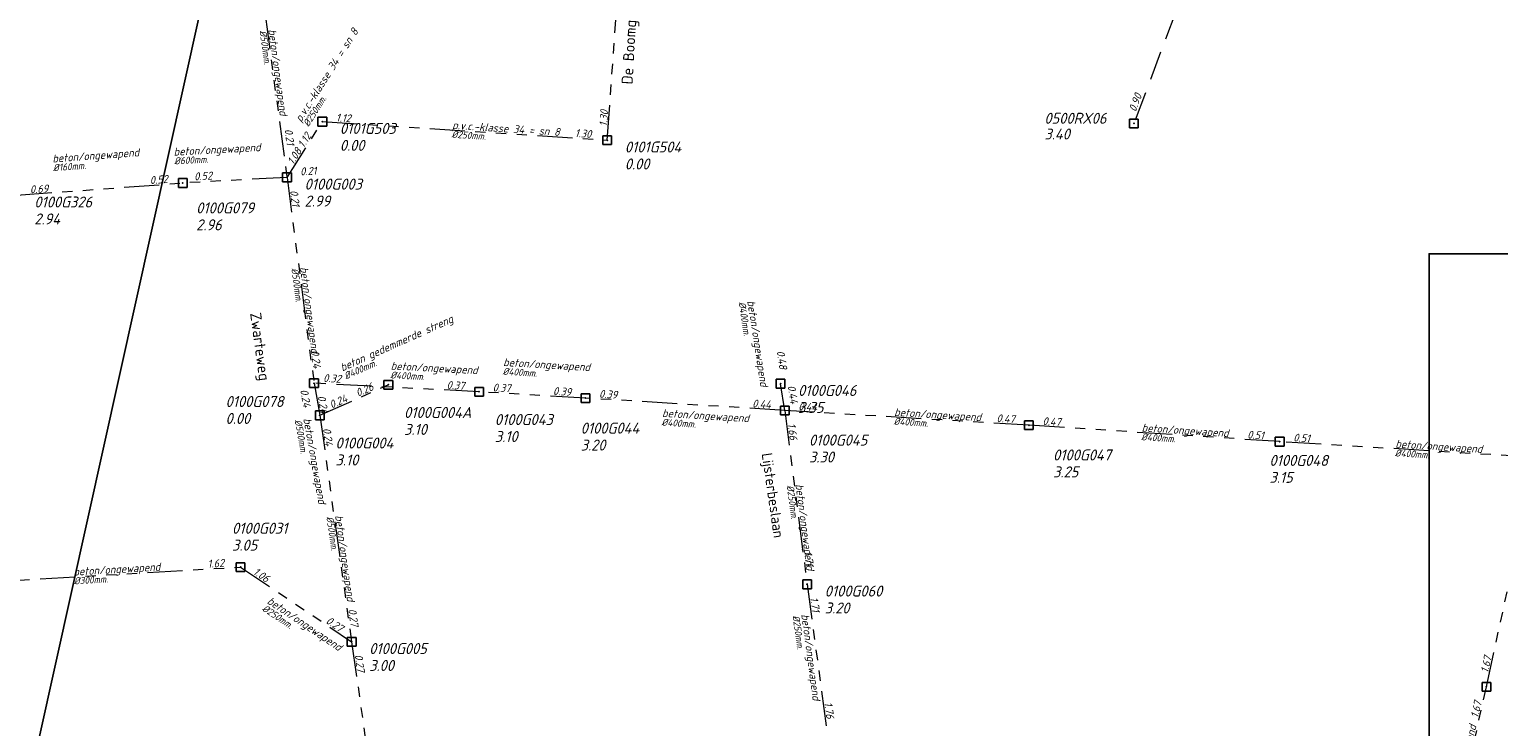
# Model space of a CAD drawing. Extents: x 155498 to 174806, y 452529 to 461643.
# Tile 25 of 44: x 157629 to 157881, y 461109 to 461228. Entities that reach past the tile are written whole.
import ezdxf
from ezdxf.enums import TextEntityAlignment as Align

# ---------------------------------------------------------------- set-up
doc = ezdxf.new("R2010")
doc.units = 0
doc.header["$PDMODE"] = 64
doc.header["$PDSIZE"] = 1.5
doc.linetypes.add('RI-GWA', pattern=[18.45, 6, -1.8, 1.75, -1.8, 1.75, -1.8, 1.75, -1.8])
doc.linetypes.add('RI-HWA', pattern=[7.4, 5, -2.4])
doc.layers.get('0').update_dxf_attribs({"linetype": 'CONTINUOUS'})
doc.layers.get('DEFPOINTS').update_dxf_attribs({"linetype": 'CONTINUOUS'})
for name, color, linetype, lineweight in [('B-OI-RI-GWA-MATERIAAL-T18', 10, 'CONTINUOUS', 18), ('B-OI-RI-GWA-PUTDEKSELHOOGTE-T25', 10, 'CONTINUOUS', 25), ('B-OI-RI-GWA_BOB-T18', 10, 'CONTINUOUS', 18), ('B-OI-RI-GWA_DIAMETER-T18', 10, 'CONTINUOUS', 18), ('B-OI-RI-GWA_PUTNUMMER-T18', 10, 'CONTINUOUS', 18), ('B-OI-RI-GWA_RIOOLPUT-S', 10, 'CONTINUOUS', 25), ('B-OI-RI-GWA_TRANSPORTLEIDING-G', 10, 'RI-GWA', 18), ('B-OI-RI-HWA-BOB-T18', 150, 'CONTINUOUS', 18), ('B-OI-RI-HWA-PUTDEKSELHOOGTE-T25', 150, 'CONTINUOUS', 25), ('B-OI-RI-HWA-PUTNUMMER-T25', 150, 'CONTINUOUS', 25), ('B-OI-RI-HWA_RIOOLPUT-S', 150, 'CONTINUOUS', 25), ('B-OI-RI-HWA_TRANSPORTLEIDING-G', 150, 'RI-HWA', 18), ('B-XX-OG-TOPOGRAFIE-T18', 2, 'CONTINUOUS', 18)]:
    doc.layers.add(name, color=color, linetype=linetype, lineweight=lineweight)
doc.styles.add('NLCS-ISO-M-T18', font='NLCS-ISO.ttf', dxfattribs={"height": 1.8})
doc.styles.add('NLCS-ISO-M500-T18_CURSIEF', font='NLCS-ISO.ttf', dxfattribs={"oblique": 15, "height": 0.9})
doc.styles.add('NLCS-ISO-M750-T18_CURSIEF', font='NLCS-ISO.ttf', dxfattribs={"oblique": 15, "height": 1.35})
doc.styles.add('NLCS-ISO-M750-T25_CURSIEF', font='NLCS-ISO.ttf', dxfattribs={"oblique": 15, "height": 1.875})

# ---------------------------------------------------------------- blocks, each defined once
blk = doc.blocks.new('ACMAP_ANN_TEMPLATE_gwa-diam')
at = {"style": 'NLCS-ISO-M500-T18_CURSIEF', "oblique": 15}
blk.add_attdef('gwa-diam', (-2.2, -1.3), '', height=1.2, dxfattribs=at)
blk = doc.blocks.new('ACMAP_ANN_TEMPLATE_gwa-materiaal')
at = {"style": 'NLCS-ISO-M750-T18_CURSIEF', "oblique": 15}
blk.add_attdef('gwa-mat', (-2.2, 0.2), '', height=1.35, dxfattribs=at)
blk = doc.blocks.new('ACMAP_ANN_TEMPLATE_gwa-nap-l')
at = {"style": 'NLCS-ISO-M750-T18_CURSIEF', "oblique": 15}
blk.add_attdef('gwa-nap-l', (2.3, 0.2), '', height=1.35, dxfattribs=at)
blk = doc.blocks.new('ACMAP_ANN_TEMPLATE_gwa-nap-r')
at = {"style": 'NLCS-ISO-M750-T18_CURSIEF', "oblique": 15}
blk.add_attdef('gwa-nap-r', (-5.6, 0.2), '', height=1.35, dxfattribs=at)
blk = doc.blocks.new('ACMAP_ANN_TEMPLATE_hwa-nap-r')
at = {"style": 'NLCS-ISO-M750-T18_CURSIEF', "oblique": 15}
blk.add_attdef('hwa-nap-r', (-5.6, 0.2), '', height=1.35, dxfattribs=at)
blk = doc.blocks.new('ACMAP_ANN_TEMPLATE_hwa-puth')
at = {"style": 'NLCS-ISO-M750-T25_CURSIEF', "oblique": 15}
blk.add_attdef('hwa-puth', (-9, -6.8), '', height=1.88, dxfattribs=at)
blk = doc.blocks.new('ACMAP_ANN_TEMPLATE_hwa-putnr')
at = {"style": 'NLCS-ISO-M750-T25_CURSIEF', "oblique": 15}
blk.add_attdef('hwa-putnr', (-9, -4.1), '', height=1.88, dxfattribs=at)
blk = doc.blocks.new('ACMAP_ANN_TEMPLATE_gwa-puth')
at = {"style": 'NLCS-ISO-M750-T25_CURSIEF', "oblique": 15}
blk.add_attdef('gwa-puth', (3, -5), '', height=1.88, dxfattribs=at)
blk = doc.blocks.new('ACMAP_ANN_TEMPLATE_gwa-putnr')
at = {"style": 'NLCS-ISO-M750-T25_CURSIEF', "oblique": 15}
blk.add_attdef('gwa-putnr', (3, -2.1), '', height=1.88, dxfattribs=at)

msp = doc.modelspace()

# ---------------------------------------------------------------- linework, layer by layer
at = {"layer": 'B-OI-RI-GWA_RIOOLPUT-S'}
for p in [(157679.19, 461212.46), (157727.98, 461209.28), (157655.31, 461201.96), (157673.15, 461202.92), (157677.77, 461167.68), (157690.49, 461167.41), (157706.03, 461166.2), (157757.64, 461167.59), (157724.24, 461165.13), (157678.76, 461162.18), (157758.36, 461163.01), (157800.16, 461160.47), (157843.1, 461157.67), (157665.19, 461136.19), (157762.2, 461133.24), (157684.21, 461123.4), (157878.5, 461115.69)]:
    msp.add_point(p, dxfattribs=at)
at = {"layer": 'B-OI-RI-GWA_TRANSPORTLEIDING-G'}
for p, q in [((157727.98, 461209.28), (157732.42, 461271.95)), ((157666.92, 461249.08), (157673.15, 461202.92)), ((157673.15, 461202.92), (157679.19, 461212.46)), ((157679.19, 461212.46), (157727.98, 461209.28)), ((157626.88, 461199.86), (157655.31, 461201.96)), ((157673.15, 461202.92), (157655.31, 461201.96)), ((157673.15, 461202.92), (157677.77, 461167.68)), ((157677.77, 461167.68), (157678.76, 461162.18)), ((157706.03, 461166.2), (157677.77, 461167.68)), ((157678.76, 461162.18), (157690.49, 461167.41)), ((157758.36, 461163.01), (157757.64, 461167.59)), ((157724.24, 461165.13), (157706.03, 461166.2)), ((157758.36, 461163.01), (157724.24, 461165.13)), ((157678.76, 461162.18), (157684.21, 461123.4)), ((157758.36, 461163.01), (157762.2, 461133.24)), ((157800.16, 461160.47), (157758.36, 461163.01)), ((157843.1, 461157.67), (157800.16, 461160.47)), ((157887.03, 461154.96), (157843.1, 461157.67)), ((157878.5, 461115.69), (157887.03, 461154.96)), ((157612.45, 461133.09), (157665.19, 461136.19)), ((157665.19, 461136.19), (157684.21, 461123.4)), ((157762.2, 461133.24), (157765.67, 461107.43)), ((157684.21, 461123.4), (157691.22, 461073.82)), ((157869.94, 461077.44), (157878.5, 461115.69))]:
    msp.add_line(p, q, dxfattribs=at)
at = {"layer": 'B-OI-RI-HWA_RIOOLPUT-S'}
msp.add_point((157818.13, 461212.15), dxfattribs=at)
at = {"layer": 'B-OI-RI-HWA_TRANSPORTLEIDING-G'}
msp.add_line((157833.14, 461252.04), (157818.13, 461212.15), dxfattribs=at)
at = {"layer": 'DEFPOINTS', "flags": 128}
for points in [[(157498.69, 460511.77), (157666.49, 461268.41), (158141.33, 461489.21), (159256.93, 461205.94), (159206.49, 460696.31), (158205.71, 460856.25), (158144.02, 460363.33)], [(158065.76, 461189.83), (158061.33, 461189.83), (158026.19, 461189.83), (157868.69, 461189.83), (157868.69, 461012.83), (157868.69, 460999.26), (158065.76, 460999.26)]]:
    msp.add_lwpolyline(points, close=True, dxfattribs=at)

# ---------------------------------------------------------------- block references
at = {"layer": 'B-OI-RI-GWA-MATERIAAL-T18'}
for p, rotation, values in [((157670.03, 461226), 277.688045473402, {'gwa-mat': 'beton/ongewapend'}), ((157676.9, 461214.03), 57.64869761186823, {'gwa-mat': 'p.v.c.-klasse 34 = sn 8'}), ((157703.58, 461210.87), 356.2731534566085, {'gwa-mat': 'p.v.c.-klasse 34 = sn 8'}), ((157635.23, 461205.41), 4.22481323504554, {'gwa-mat': 'beton/ongewapend'}), ((157655.98, 461206.54), 3.071290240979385, {'gwa-mat': 'beton/ongewapend'}), ((157675.46, 461185.3), 277.4829041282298, {'gwa-mat': 'beton/ongewapend'}), ((157752.07, 461179.54), 278.8589102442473, {'gwa-mat': 'beton/ongewapend'}), ((157684.71, 461170.37), 24.02272687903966, {'gwa-mat': 'beton gedemmerde streng'}), ((157693.07, 461169.68), 357.0100926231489, {'gwa-mat': 'beton/ongewapend'}), ((157712.31, 461170.29), 356.6342770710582, {'gwa-mat': 'beton/ongewapend'}), ((157676.12, 461159.38), 280.1405467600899, {'gwa-mat': 'beton/ongewapend'}), ((157739.52, 461161.58), 356.4368422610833, {'gwa-mat': 'beton/ongewapend'}), ((157779.26, 461161.74), 356.5282117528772, {'gwa-mat': 'beton/ongewapend'}), ((157821.63, 461159.07), 356.2631448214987, {'gwa-mat': 'beton/ongewapend'}), ((157865.07, 461156.31), 356.4734486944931, {'gwa-mat': 'beton/ongewapend'}), ((157760.28, 461148.13), 277.3686876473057, {'gwa-mat': 'beton/ongewapend'}), ((157681.48, 461142.79), 278.0034838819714, {'gwa-mat': 'beton/ongewapend'}), ((157638.82, 461134.64), 3.355061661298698, {'gwa-mat': 'beton/ongewapend'}), ((157671.33, 461128.68), 326.0908318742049, {'gwa-mat': 'beton/ongewapend'}), ((157761.28, 461125.85), 277.6559875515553, {'gwa-mat': 'beton/ongewapend'}), ((157874.22, 461096.57), 77.39619827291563, {'gwa-mat': 'beton/ongewapend'})]:
    msp.add_blockref('ACMAP_ANN_TEMPLATE_gwa-materiaal', p, dxfattribs=dict(at, rotation=rotation)).add_auto_attribs(values)
at = {"layer": 'B-OI-RI-GWA-PUTDEKSELHOOGTE-T25'}
for p, values in [((157679.19, 461212.46), {'gwa-puth': '0.00'}), ((157727.98, 461209.28), {'gwa-puth': '0.00'}), ((157673.15, 461202.92), {'gwa-puth': '2.99'}), ((157626.88, 461199.86), {'gwa-puth': '2.94'}), ((157654.59, 461198.85), {'gwa-puth': '2.96'}), ((157757.64, 461167.59), {'gwa-puth': '3.35'}), ((157659.62, 461165.7), {'gwa-puth': '0.00'}), ((157690.18, 461163.82), {'gwa-puth': '3.10'}), ((157705.72, 461162.61), {'gwa-puth': '3.10'}), ((157720.42, 461161.14), {'gwa-puth': '3.20'}), ((157678.44, 461158.59), {'gwa-puth': '3.10'}), ((157759.5, 461159.09), {'gwa-puth': '3.30'}), ((157801.3, 461156.55), {'gwa-puth': '3.25'}), ((157838.34, 461155.61), {'gwa-puth': '3.15'}), ((157660.73, 461144), {'gwa-puth': '3.05'}), ((157762.2, 461133.24), {'gwa-puth': '3.20'}), ((157684.21, 461123.4), {'gwa-puth': '3.00'})]:
    msp.add_blockref('ACMAP_ANN_TEMPLATE_gwa-puth', p, dxfattribs=at).add_auto_attribs(values)
at = {"layer": 'B-OI-RI-GWA_BOB-T18'}
for name, p, rotation, values in [('ACMAP_ANN_TEMPLATE_gwa-nap-l', (157727.98, 461209.28), 85.9420621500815, {'gwa-nap-l': '1.30'}), ('ACMAP_ANN_TEMPLATE_gwa-nap-l', (157679.19, 461212.46), 356.2731534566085, {'gwa-nap-l': '1.12'}), ('ACMAP_ANN_TEMPLATE_gwa-nap-r', (157673.27, 461205.56), 277.688045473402, {'gwa-nap-r': '0.21'}), ('ACMAP_ANN_TEMPLATE_gwa-nap-r', (157679.19, 461212.46), 57.64869761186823, {'gwa-nap-r': '1.12'}), ('ACMAP_ANN_TEMPLATE_gwa-nap-r', (157727.98, 461209.28), 356.2731534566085, {'gwa-nap-r': '1.30'}), ('ACMAP_ANN_TEMPLATE_gwa-nap-l', (157673.15, 461202.92), 57.64869761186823, {'gwa-nap-l': '1.08'}), ('ACMAP_ANN_TEMPLATE_gwa-nap-l', (157673.15, 461202.92), 3.071290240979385, {'gwa-nap-l': '0.21'}), ('ACMAP_ANN_TEMPLATE_gwa-nap-l', (157626.88, 461199.86), 2.98408453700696, {'gwa-nap-l': '0.69'}), ('ACMAP_ANN_TEMPLATE_gwa-nap-r', (157655.31, 461201.96), 4.22481323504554, {'gwa-nap-r': '0.52'}), ('ACMAP_ANN_TEMPLATE_gwa-nap-r', (157662.89, 461202.49), 3.071290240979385, {'gwa-nap-r': '0.52'}), ('ACMAP_ANN_TEMPLATE_gwa-nap-l', (157673.15, 461202.92), 277.4829041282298, {'gwa-nap-l': '0.21'}), ('ACMAP_ANN_TEMPLATE_gwa-nap-r', (157677.77, 461167.68), 277.4829041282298, {'gwa-nap-r': '0.24'}), ('ACMAP_ANN_TEMPLATE_gwa-nap-r', (157757.64, 461167.59), 278.8589102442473, {'gwa-nap-r': '0.48'}), ('ACMAP_ANN_TEMPLATE_gwa-nap-r', (157684.9, 461167.41), 357.0100926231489, {'gwa-nap-r': '0.32'}), ('ACMAP_ANN_TEMPLATE_gwa-nap-r', (157676.19, 461160.97), 280.1405467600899, {'gwa-nap-r': '0.24'}), ('ACMAP_ANN_TEMPLATE_gwa-nap-r', (157690.49, 461167.41), 24.02272687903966, {'gwa-nap-r': '0.26'}), ('ACMAP_ANN_TEMPLATE_gwa-nap-r', (157706.03, 461166.2), 356.6342770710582, {'gwa-nap-r': '0.37'}), ('ACMAP_ANN_TEMPLATE_gwa-nap-l', (157706.03, 461166.2), 357.0100926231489, {'gwa-nap-l': '0.37'}), ('ACMAP_ANN_TEMPLATE_gwa-nap-r', (157724.24, 461165.13), 356.4368422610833, {'gwa-nap-r': '0.39'}), ('ACMAP_ANN_TEMPLATE_gwa-nap-l', (157724.24, 461165.13), 356.6342770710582, {'gwa-nap-l': '0.39'}), ('ACMAP_ANN_TEMPLATE_gwa-nap-l', (157758.3, 461169.46), 278.8589102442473, {'gwa-nap-l': '0.44'}), ('ACMAP_ANN_TEMPLATE_gwa-nap-l', (157677.77, 461167.68), 280.1405467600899, {'gwa-nap-l': '0.24'}), ('ACMAP_ANN_TEMPLATE_gwa-nap-l', (157678.76, 461162.18), 24.02272687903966, {'gwa-nap-l': '0.24'}), ('ACMAP_ANN_TEMPLATE_gwa-nap-r', (157758.36, 461163.01), 356.5282117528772, {'gwa-nap-r': '0.44'}), ('ACMAP_ANN_TEMPLATE_gwa-nap-l', (157758.36, 461163.01), 356.4368422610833, {'gwa-nap-l': '0.44'}), ('ACMAP_ANN_TEMPLATE_gwa-nap-r', (157800.16, 461160.47), 356.2631448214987, {'gwa-nap-r': '0.47'}), ('ACMAP_ANN_TEMPLATE_gwa-nap-l', (157800.16, 461160.47), 356.5282117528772, {'gwa-nap-l': '0.47'}), ('ACMAP_ANN_TEMPLATE_gwa-nap-l', (157678.76, 461162.18), 278.0034838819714, {'gwa-nap-l': '0.24'}), ('ACMAP_ANN_TEMPLATE_gwa-nap-l', (157758.36, 461163.01), 277.3686876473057, {'gwa-nap-l': '1.66'}), ('ACMAP_ANN_TEMPLATE_gwa-nap-r', (157843.1, 461157.67), 356.4734486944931, {'gwa-nap-r': '0.51'}), ('ACMAP_ANN_TEMPLATE_gwa-nap-l', (157843.1, 461157.67), 356.2631448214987, {'gwa-nap-l': '0.51'}), ('ACMAP_ANN_TEMPLATE_gwa-nap-r', (157762.2, 461133.24), 277.3686876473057, {'gwa-nap-r': '1.71'}), ('ACMAP_ANN_TEMPLATE_gwa-nap-r', (157665.19, 461136.19), 3.355061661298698, {'gwa-nap-r': '1.62'}), ('ACMAP_ANN_TEMPLATE_gwa-nap-l', (157665.19, 461136.19), 326.0908318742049, {'gwa-nap-l': '1.06'}), ('ACMAP_ANN_TEMPLATE_gwa-nap-r', (157684.21, 461123.4), 278.0034838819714, {'gwa-nap-r': '0.27'}), ('ACMAP_ANN_TEMPLATE_gwa-nap-l', (157762.2, 461133.24), 277.6559875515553, {'gwa-nap-l': '1.71'}), ('ACMAP_ANN_TEMPLATE_gwa-nap-r', (157684.21, 461123.4), 326.0908318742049, {'gwa-nap-r': '0.27'}), ('ACMAP_ANN_TEMPLATE_gwa-nap-l', (157684.21, 461123.4), 278.0482263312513, {'gwa-nap-l': '0.27'}), ('ACMAP_ANN_TEMPLATE_gwa-nap-l', (157878.5, 461115.69), 77.74122360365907, {'gwa-nap-l': '1.67'}), ('ACMAP_ANN_TEMPLATE_gwa-nap-r', (157878.5, 461115.69), 77.39619827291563, {'gwa-nap-r': '1.67'}), ('ACMAP_ANN_TEMPLATE_gwa-nap-r', (157765.67, 461107.43), 277.6559875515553, {'gwa-nap-r': '1.76'})]:
    msp.add_blockref(name, p, dxfattribs=dict(at, rotation=rotation)).add_auto_attribs(values)
at = {"layer": 'B-OI-RI-GWA_DIAMETER-T18'}
for p, rotation, values in [((157670.03, 461226), 277.688045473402, {'gwa-diam': '%%c500mm.'}), ((157676.9, 461214.03), 57.64869761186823, {'gwa-diam': '%%c250mm.'}), ((157703.58, 461210.87), 356.2731534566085, {'gwa-diam': '%%c250mm.'}), ((157635.23, 461205.41), 4.22481323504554, {'gwa-diam': '%%c160mm.'}), ((157655.98, 461206.54), 3.071290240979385, {'gwa-diam': '%%c600mm.'}), ((157675.46, 461185.3), 277.4829041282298, {'gwa-diam': '%%c500mm.'}), ((157752.07, 461179.54), 278.8589102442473, {'gwa-diam': '%%c400mm.'}), ((157684.71, 461170.37), 24.02272687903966, {'gwa-diam': '%%c400mm.'}), ((157693.07, 461169.68), 357.0100926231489, {'gwa-diam': '%%c400mm.'}), ((157712.31, 461170.29), 356.6342770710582, {'gwa-diam': '%%c400mm.'}), ((157676.12, 461159.38), 280.1405467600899, {'gwa-diam': '%%c500mm.'}), ((157739.52, 461161.58), 356.4368422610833, {'gwa-diam': '%%c400mm.'}), ((157779.26, 461161.74), 356.5282117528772, {'gwa-diam': '%%c400mm.'}), ((157821.63, 461159.07), 356.2631448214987, {'gwa-diam': '%%c400mm.'}), ((157865.07, 461156.31), 356.4734486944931, {'gwa-diam': '%%c400mm.'}), ((157760.28, 461148.13), 277.3686876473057, {'gwa-diam': '%%c250mm.'}), ((157681.48, 461142.79), 278.0034838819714, {'gwa-diam': '%%c500mm.'}), ((157638.82, 461134.64), 3.355061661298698, {'gwa-diam': '%%c300mm.'}), ((157671.33, 461128.68), 326.0908318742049, {'gwa-diam': '%%c250mm.'}), ((157761.28, 461125.85), 277.6559875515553, {'gwa-diam': '%%c250mm.'})]:
    msp.add_blockref('ACMAP_ANN_TEMPLATE_gwa-diam', p, dxfattribs=dict(at, rotation=rotation)).add_auto_attribs(values)
at = {"layer": 'B-OI-RI-GWA_PUTNUMMER-T18'}
for p, values in [((157679.19, 461212.46), {'gwa-putnr': '0101G503'}), ((157727.98, 461209.28), {'gwa-putnr': '0101G504'}), ((157673.15, 461202.92), {'gwa-putnr': '0100G003'}), ((157626.88, 461199.86), {'gwa-putnr': '0100G326'}), ((157654.59, 461198.85), {'gwa-putnr': '0100G079'}), ((157757.64, 461167.59), {'gwa-putnr': '0100G046'}), ((157659.62, 461165.7), {'gwa-putnr': '0100G078'}), ((157690.18, 461163.82), {'gwa-putnr': '0100G004A'}), ((157705.72, 461162.61), {'gwa-putnr': '0100G043'}), ((157720.42, 461161.14), {'gwa-putnr': '0100G044'}), ((157759.5, 461159.09), {'gwa-putnr': '0100G045'}), ((157678.44, 461158.59), {'gwa-putnr': '0100G004'}), ((157801.3, 461156.55), {'gwa-putnr': '0100G047'}), ((157838.34, 461155.61), {'gwa-putnr': '0100G048'}), ((157660.73, 461144), {'gwa-putnr': '0100G031'}), ((157762.2, 461133.24), {'gwa-putnr': '0100G060'}), ((157684.21, 461123.4), {'gwa-putnr': '0100G005'})]:
    msp.add_blockref('ACMAP_ANN_TEMPLATE_gwa-putnr', p, dxfattribs=at).add_auto_attribs(values)
at = {"layer": 'B-OI-RI-HWA-BOB-T18', "rotation": 69.3807031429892}
msp.add_blockref('ACMAP_ANN_TEMPLATE_hwa-nap-r', (157820.62, 461219.22), dxfattribs=at).add_auto_attribs({'hwa-nap-r': '0.90'})
at = {"layer": 'B-OI-RI-HWA-PUTDEKSELHOOGTE-T25'}
msp.add_blockref('ACMAP_ANN_TEMPLATE_hwa-puth', (157811.81, 461216.2), dxfattribs=at).add_auto_attribs({'hwa-puth': '3.40'})
at = {"layer": 'B-OI-RI-HWA-PUTNUMMER-T25'}
msp.add_blockref('ACMAP_ANN_TEMPLATE_hwa-putnr', (157811.81, 461216.2), dxfattribs=at).add_auto_attribs({'hwa-putnr': '0500RX06'})

# ---------------------------------------------------------------- texts
at = {"layer": 'B-XX-OG-TOPOGRAFIE-T18', "style": 'NLCS-ISO-M-T18'}
for s, height, rotation, p in [('De Boomgaard', 1.875, 86.5, (157731.84, 461226.83)), ('Zwarteweg', 1.875, 277.7, (157668.54, 461173.94)), ('Lijsterbeslaan', 1.8, 278.2, (157756.34, 461148.47))]:
    msp.add_text(s, height=height, rotation=rotation, dxfattribs=at).set_placement(p, align=Align.MIDDLE_CENTER)

doc.saveas('drawing.dxf')
